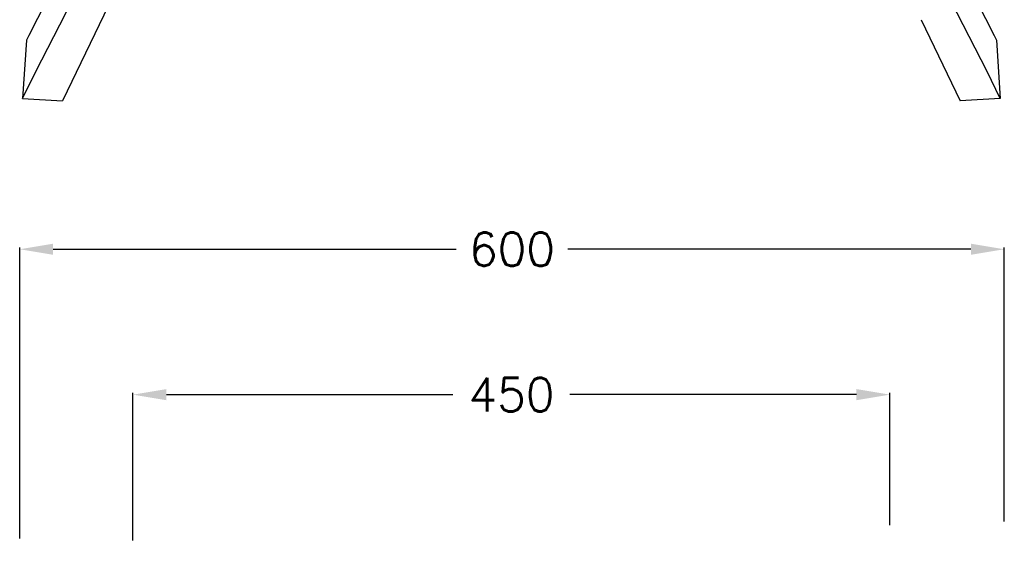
# Model space of a CAD drawing. Extents: x 4518 to 11640, y 4874 to 6825.
# Tile 3 of 6: x 8404 to 8993, y 6000 to 6313. Entities that reach past the tile are written whole.
import ezdxf

# ---------------------------------------------------------------- set-up
doc = ezdxf.new("R2010")
doc.units = 0
doc.header["$LTSCALE"] = 0.5
doc.layers.get('0').update_dxf_attribs({"linetype": 'CONTINUOUS'})
doc.layers.get('DEFPOINTS').update_dxf_attribs({"linetype": 'CONTINUOUS'})
doc.layers.add('Visible Lines', color=7, linetype='CONTINUOUS', true_color=0x000000)
doc.styles.get("Standard").update_dxf_attribs({"font": 'txt.shx', "bigfont": 'bigfont.shx'})
doc.dimstyles.get("Standard").update_dxf_attribs({"dimtxt": 20, "dimasz": 20, "dimexe": 1, "dimexo": 1, "dimgap": 10, "dimtad": 0, "dimtih": 1, "dimtoh": 1, "dimdec": 0, "dimzin": 0, "dimdsep": 46, "dimtxsty": 'Standard', "dimcen": 2, "dimadec": 0, "dimazin": 0, "dimtfac": 1, "dimtdec": 0, "dimtofl": 0, "dimtmove": 0, "dimatfit": 3, "dimfxl": 1, "dimtolj": 1, "dimtzin": 0, "dimarcsym": 0})

# ---------------------------------------------------------------- blocks, each defined once
blk = doc.blocks.new('*D20')
at = {"color": 0, "lineweight": -2, "transparency": 16777216}
for p, q in [((8403.7, 6002.21), (8403.7, 6176.35)), ((8423.7, 6175.35), (8664.97, 6175.35)), ((8972.91, 6175.35), (8731.63, 6175.35)), ((8992.91, 6012.35), (8992.91, 6176.35))]:
    blk.add_line(p, q, dxfattribs=at)
at = {"color": 0, "transparency": 16777216}
for points in [[(8423.7, 6178.69), (8423.7, 6172.02), (8403.7, 6175.35)], [(8972.91, 6178.69), (8972.91, 6172.02), (8992.91, 6175.35)]]:
    blk.add_solid(points, dxfattribs=at)
at = {"layer": 'DEFPOINTS', "color": 0, "transparency": 16777216}
for p in [(8403.7, 6175.35), (8992.91, 6011.35), (8403.7, 6001.21)]:
    blk.add_point(p, dxfattribs=at)
at = {"color": 0, "transparency": 16777216, "insert": (8698.3, 6175.35), "char_height": 20, "attachment_point": 5}
blk.add_mtext('\\A1;600', dxfattribs=at)
blk = doc.blocks.new('*D23')
at = {"color": 0, "lineweight": -2, "transparency": 16777216}
for p, q in [((8471.48, 6000.83), (8471.48, 6089.27)), ((8491.48, 6088.27), (8662.96, 6088.27)), ((8904.45, 6088.27), (8732.96, 6088.27)), ((8924.45, 6010.16), (8924.45, 6089.27))]:
    blk.add_line(p, q, dxfattribs=at)
at = {"color": 0, "transparency": 16777216}
for points in [[(8491.48, 6091.6), (8491.48, 6084.94), (8471.48, 6088.27)], [(8904.45, 6091.6), (8904.45, 6084.94), (8924.45, 6088.27)]]:
    blk.add_solid(points, dxfattribs=at)
at = {"layer": 'DEFPOINTS', "color": 0, "transparency": 16777216}
for p in [(8471.48, 6088.27), (8924.45, 6009.16), (8471.48, 5999.83)]:
    blk.add_point(p, dxfattribs=at)
at = {"color": 0, "transparency": 16777216, "insert": (8697.96, 6088.27), "char_height": 20, "attachment_point": 5}
blk.add_mtext('\\A1;450', dxfattribs=at)

msp = doc.modelspace()

# ---------------------------------------------------------------- linework, layer by layer
at = {"layer": 'Visible Lines', "color": 0, "lineweight": -2}
for points in [[(8424.523, 6333.628), (8409.17, 6303.401), (8407.81, 6300.61)], [(8971.423, 6333.628), (8986.775, 6303.401), (8988.136, 6300.61)], [(8405.436, 6265.712), (8413.367, 6281.733), (8431.308, 6316.716), (8432.796, 6319.744)], [(8456.771, 6321.273), (8429.412, 6264.262)], [(8990.51, 6265.712), (8982.579, 6281.733), (8964.638, 6316.716), (8963.149, 6319.744)], [(8943.218, 6312.847), (8966.533, 6264.262)], [(8407.81, 6300.61), (8405.436, 6265.712)], [(8988.136, 6300.61), (8990.51, 6265.712)], [(8405.436, 6265.712), (8429.412, 6264.262)], [(8990.51, 6265.712), (8966.533, 6264.262)]]:
    msp.add_lwpolyline(points, dxfattribs=at)

# ---------------------------------------------------------------- dimensions: what is measured, and where the dimension line sits
dim = msp.add_linear_dim(base=(8403.698, 6175.352), p1=(8992.905, 6011.352), p2=(8403.698, 6001.208), text='600', dimstyle='Standard')
dim.commit()
dim.dimension.update_dxf_attribs({"geometry": '*D20', "text_midpoint": (8698.302, 6175.352), "dimtype": 160})
dim = msp.add_linear_dim(base=(8471.475, 6088.271), p1=(8924.447, 6009.158), p2=(8471.475, 5999.827), text='450', dimstyle='Standard')
dim.commit()
dim.dimension.update_dxf_attribs({"geometry": '*D23', "text_midpoint": (8697.961, 6088.271)})

doc.saveas('drawing.dxf')
